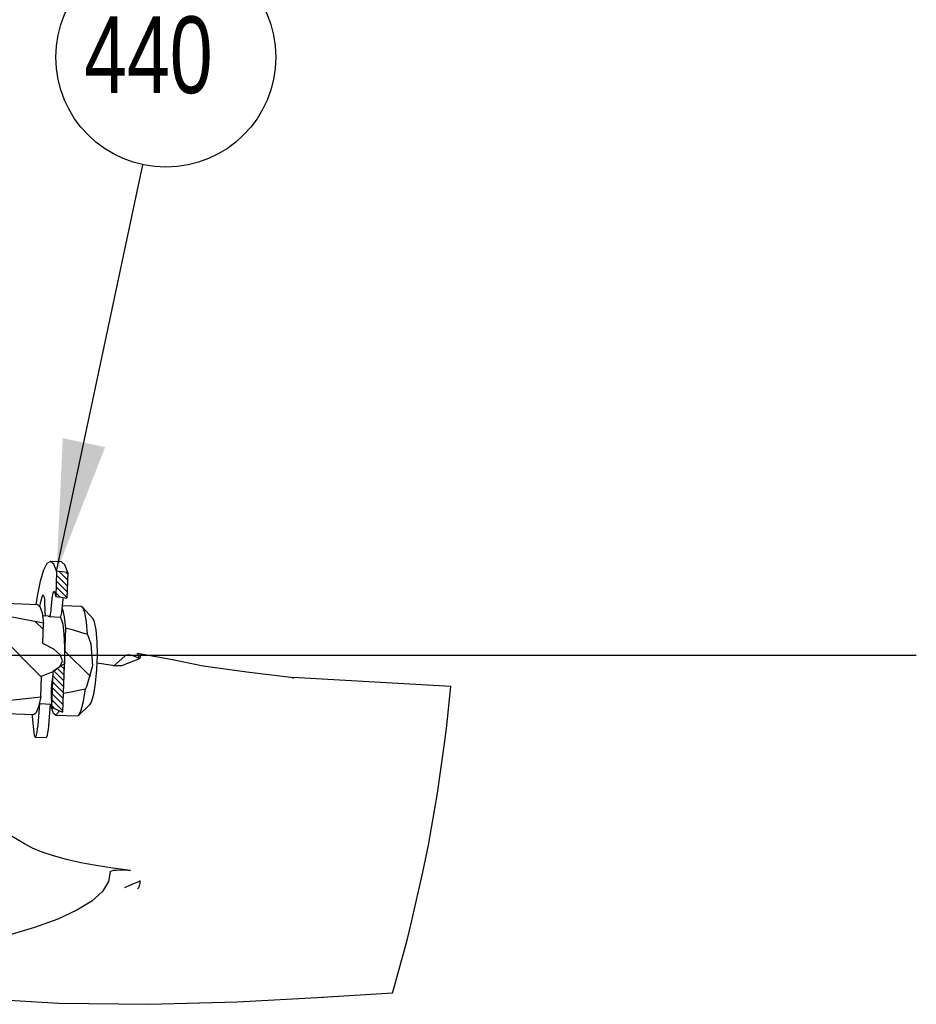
# Model space of a CAD drawing. Extents: x -170 to 300, y -8 to 351.
# Tile 5 of 6: x 259 to 300, y 79 to 124. Entities that reach past the tile are written whole.
import ezdxf

# ---------------------------------------------------------------- set-up
doc = ezdxf.new("R2010")
doc.units = 0
doc.layers.get('0').update_dxf_attribs({"linetype": 'CONTINUOUS'})
doc.styles.add('SLDTEXTSTYLE0', font='txt', dxfattribs={"width": 0.75})
doc.dimstyles.new('SLDDIMSTYLE1', dxfattribs={"dimtxt": 6, "dimasz": 6, "dimexe": 0, "dimexo": 0.0625, "dimgap": 1.5, "dimtad": 0, "dimtih": 1, "dimtoh": 1, "dimdec": 0, "dimzin": 0, "dimtxsty": 'STANDARD', "dimsah": 1, "dimcen": 0.09, "dimazin": 3, "dimtfac": 1, "dimtdec": 0, "dimtofl": 0, "dimtmove": 0, "dimatfit": 3, "dimtolj": 1, "dimtzin": 0})

# ---------------------------------------------------------------- blocks, each defined once
blk = doc.blocks.new('NOTE16')
blk.add_circle((1.042, 4.905), 5.014)
at = {"color": 7, "insert": (-2.683, 6.767), "char_height": 3.5, "attachment_point": 1, "style": 'SLDTEXTSTYLE0'}
blk.add_mtext('{\\fCentury Gothic|b0|i0;440}', dxfattribs=at)

msp = doc.modelspace()

# ---------------------------------------------------------------- linework, layer by layer
at = {"color": 7, "linetype": 'CONTINUOUS'}
for p, q in [((260.592, 99.186), (260.098, 99.204)), ((260.386, 98.751), (260.344, 97.606)), ((260.38, 98.582), (260.869, 98.093)), ((260.891, 98.694), (260.386, 98.751)), ((260.504, 98.738), (260.879, 98.364)), ((260.821, 98.702), (260.889, 98.634)), ((260.891, 98.694), (260.848, 97.533)), ((260.36, 98.041), (260.849, 97.552)), ((260.37, 98.311), (260.859, 97.823)), ((260.141, 97.022), (260.184, 97.503)), ((260.35, 97.77), (260.542, 97.578)), ((260.634, 97.004), (260.678, 97.485)), ((260.678, 97.485), (260.685, 97.557)), ((259.531, 97.224), (257.546, 97.297)), ((259.833, 97.385), (259.85, 96.925)), ((261.505, 97.151), (260.65, 97.183)), ((262.029, 96.607), (261.566, 97.118)), ((256.716, 96.913), (259.701, 93.929)), ((260.007, 96.706), (259.748, 96.716)), ((260.054, 96.685), (260.548, 96.667)), ((259.412, 96.463), (259.781, 96.094)), ((259.758, 95.457), (259.792, 96.385)), ((260.797, 96.153), (260.687, 93.192)), ((299.578, 94.906), (49.578, 94.906)), ((260.758, 95.117), (261.925, 93.95)), ((262.973, 94.433), (263.49, 94.878)), ((264.184, 94.778), (264.158, 94.765)), ((264.158, 94.765), (264.158, 94.763)), ((260.431, 94.322), (260.718, 94.034)), ((260.584, 94.449), (260.728, 94.305)), ((260.736, 94.515), (260.655, 92.336)), ((259.668, 93.035), (259.702, 93.963)), ((260.217, 94.183), (260.157, 92.557)), ((260.21, 93.981), (260.698, 93.493)), ((260.263, 94.209), (260.708, 93.764)), ((271.187, 93.872), (271.145, 93.866)), ((278.353, 93.496), (271.147, 93.908)), ((260.19, 93.44), (260.678, 92.952)), ((260.2, 93.711), (260.688, 93.222)), ((260.141, 93.22), (260.157, 92.557)), ((260.18, 93.17), (260.668, 92.681)), ((259.538, 91.735), (259.614, 92.718)), ((259.601, 92.718), (260.153, 92.698)), ((260.032, 91.717), (260.107, 92.7)), ((260.157, 92.557), (260.655, 92.336)), ((260.16, 92.628), (260.291, 92.497)), ((260.17, 92.899), (260.658, 92.411)), ((261.386, 92.184), (261.885, 92.66)), ((257.361, 92.3), (259.348, 92.227)), ((260.335, 92.191), (261.322, 92.155)), ((259.408, 91.196), (259.902, 91.178)), ((258.914, 86.322), (256.725, 87.621)), ((272.492, 79.331), (275.699, 79.534))]:
    msp.add_line(p, q, dxfattribs=at)
at = {"color": 7, "linetype": 'CONTINUOUS', "flags": 128}
for points in [[(260.386, 98.751), (260.253, 99.083), (260.104, 99.204), (259.946, 99.109), (259.789, 98.803), (259.638, 98.301), (259.501, 97.625), (259.439, 97.227)], [(260.891, 98.694), (260.758, 99.045), (260.609, 99.184), (260.592, 99.186)], [(259.626, 97.141), (259.67, 97.357), (259.724, 97.584)], [(259.724, 97.584), (259.741, 97.636), (259.758, 97.666), (259.776, 97.673), (259.792, 97.656), (259.806, 97.616), (259.818, 97.556), (259.827, 97.478), (259.833, 97.385)], [(260.184, 97.503), (260.195, 97.601), (260.208, 97.687), (260.224, 97.756), (260.241, 97.806), (260.258, 97.834), (260.275, 97.839), (260.291, 97.82), (260.306, 97.779)], [(260.306, 97.779), (260.31, 97.759), (260.315, 97.738), (260.32, 97.717), (260.325, 97.696), (260.33, 97.674), (260.335, 97.652), (260.339, 97.629), (260.344, 97.606)], [(260.344, 97.606), (260.597, 97.57), (260.848, 97.533)], [(259.792, 96.385), (258.274, 96.673), (256.571, 96.934), (254.714, 97.163), (252.736, 97.357)], [(259.531, 97.224), (259.621, 97.151), (259.719, 96.864), (259.792, 96.385)], [(260.045, 96.689), (260.058, 96.685), (260.072, 96.696), (260.085, 96.721), (260.099, 96.76), (260.111, 96.811), (260.123, 96.873), (260.133, 96.944), (260.141, 97.022)], [(260.548, 96.667), (260.552, 96.667), (260.565, 96.678), (260.579, 96.703), (260.592, 96.742), (260.605, 96.793), (260.616, 96.855), (260.626, 96.926), (260.634, 97.004)], [(260.639, 97.052), (260.647, 97.032), (260.735, 96.678), (260.797, 96.153)], [(261.799, 95.872), (261.751, 96.447), (261.673, 96.871), (261.574, 97.108), (261.505, 97.151)], [(259.85, 96.925), (259.854, 96.851), (259.86, 96.785), (259.868, 96.73), (259.872, 96.711)], [(260.007, 96.706), (260.017, 96.705), (260.031, 96.699), (260.045, 96.689)], [(260.538, 96.671), (260.578, 96.618), (260.662, 96.343), (260.72, 95.889), (260.747, 95.305), (260.739, 94.654), (260.726, 94.394)], [(262.029, 96.607), (262.103, 96.451), (262.175, 96.082), (262.218, 95.555), (262.228, 94.93), (262.203, 94.272), (262.145, 93.653), (262.062, 93.141), (261.962, 92.791), (261.885, 92.66)], [(261.799, 95.872), (261.486, 95.967), (261.151, 96.061), (260.797, 96.153)], [(261.799, 95.872), (261.944, 95.438), (262.027, 94.443), (261.748, 93.484), (261.708, 93.398)], [(259.702, 93.963), (260.222, 94.186), (260.542, 94.425), (260.655, 94.676), (260.56, 94.934), (260.26, 95.196), (259.758, 95.457)], [(264.158, 94.765), (263.344, 94.449), (263.129, 94.445)], [(264.15, 94.781), (264.03, 94.84), (263.921, 94.883), (263.752, 94.928), (263.653, 94.939), (263.574, 94.934), (263.519, 94.913), (263.49, 94.878)], [(264.15, 94.782), (264.138, 94.878), (264.113, 94.957), (264.078, 94.996), (264.043, 94.993)], [(267.07, 94.434), (265.591, 94.729), (264.071, 94.999)], [(264.184, 94.778), (264.2, 94.827), (264.206, 94.851), (264.208, 94.863), (264.21, 94.869), (264.21, 94.871), (264.21, 94.873), (264.21, 94.873), (264.21, 94.873), (264.21, 94.873), (264.21, 94.873), (264.21, 94.873), (264.211, 94.874), (264.218, 94.947), (264.213, 94.981), (264.199, 94.977)], [(260.52, 94.402), (260.438, 94.328), (260.337, 94.255), (260.217, 94.183)], [(260.736, 94.515), (260.642, 94.479), (260.57, 94.441), (260.52, 94.402)], [(262.219, 94.584), (262.43, 94.549), (263.129, 94.445)], [(271.18, 93.902), (269.063, 94.149), (267.07, 94.434)], [(260.217, 94.183), (260.212, 94.115), (260.206, 94.047), (260.199, 93.98), (260.193, 93.914), (260.186, 93.849), (260.178, 93.785), (260.171, 93.722), (260.163, 93.66)], [(260.163, 93.66), (260.157, 93.61), (260.152, 93.557), (260.147, 93.502), (260.144, 93.445), (260.142, 93.388), (260.14, 93.331), (260.14, 93.275), (260.141, 93.22)], [(260.687, 93.192), (261.047, 93.258), (261.388, 93.326), (261.708, 93.398)], [(261.322, 92.155), (261.392, 92.191), (261.508, 92.416), (261.617, 92.83), (261.708, 93.398)], [(275.699, 79.534), (275.724, 79.619), (276.361, 81.933), (276.553, 82.696), (277.088, 85.037), (277.337, 86.271), (277.752, 88.636), (278.088, 91.013), (278.156, 91.583), (278.353, 93.496)], [(252.559, 92.588), (254.546, 92.635), (256.415, 92.726), (258.132, 92.86), (259.668, 93.035)], [(259.668, 93.035), (259.56, 92.566), (259.441, 92.291), (259.348, 92.227)], [(260.503, 92.403), (260.473, 92.332), (260.355, 92.193), (260.243, 92.27), (260.147, 92.555), (260.119, 92.699)], [(259.256, 92.231), (259.264, 92.126), (259.339, 91.386)], [(259.339, 91.386), (259.359, 91.279), (259.384, 91.215), (259.412, 91.197), (259.442, 91.226), (259.471, 91.3), (259.498, 91.415), (259.521, 91.564), (259.538, 91.735)], [(259.902, 91.178), (259.906, 91.179), (259.936, 91.208), (259.965, 91.282), (259.992, 91.397), (260.014, 91.545), (260.032, 91.717)], [(263.759, 85.111), (262.953, 85.213), (262.192, 85.332), (261.483, 85.466), (260.832, 85.614), (260.245, 85.775), (259.727, 85.948), (259.282, 86.131), (258.914, 86.322)], [(262.825, 85.051), (262.754, 84.602), (262.475, 84.156), (261.993, 83.719), (261.312, 83.296), (260.439, 82.891), (259.384, 82.509), (258.159, 82.153), (256.776, 81.828), (255.25, 81.537), (253.599, 81.283), (253.265, 81.238)], [(262.825, 85.051), (262.841, 85.077), (262.895, 85.101), (262.976, 85.118), (263.113, 85.132), (263.33, 85.137), (263.651, 85.121), (263.759, 85.111)], [(263.49, 84.331), (263.52, 84.348), (263.579, 84.375), (263.663, 84.413), (263.769, 84.458), (263.866, 84.499), (263.98, 84.545), (264.183, 84.624)], [(264.149, 84.401), (264.113, 84.321), (264.09, 84.291), (264.067, 84.272)], [(264.183, 84.624), (264.175, 84.511), (264.165, 84.462), (264.155, 84.423), (264.151, 84.407), (264.149, 84.403), (264.149, 84.401), (264.149, 84.401), (264.149, 84.401), (264.149, 84.401)], [(264.158, 84.66), (264.174, 84.637), (264.183, 84.625)], [(256.498, 79.319), (258.472, 79.188), (260.479, 79.055), (264.596, 79.009), (268.638, 79.124), (272.536, 79.338)]]:
    msp.add_lwpolyline(points, dxfattribs=at)

# ---------------------------------------------------------------- block references
msp.add_blockref('NOTE16', (264.323, 117.286))

# ---------------------------------------------------------------- leaders
at = {"color": 255}
msp.add_leader([(260.386, 98.751), (264.323, 117.286)], dimstyle='SLDDIMSTYLE1', dxfattribs=at)

doc.saveas('drawing.dxf')
